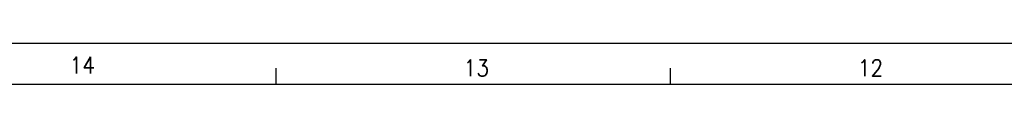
# Model space of a CAD drawing. Header units: millimetres. Extents: x -235 to 4016, y -109 to 485.
# Tile 11 of 44: x -55 to 65, y 480 to 485. Entities that reach past the tile are written whole.
import ezdxf

# ---------------------------------------------------------------- set-up
doc = ezdxf.new("R2010")
doc.units = ezdxf.units.MM
doc.layers.add('1', color=7, linetype='Continuous')
doc.styles.add('CONVERTER_11', font='txt.shx', dxfattribs={"width": 0.9})

# ---------------------------------------------------------------- blocks, each defined once
blk = doc.blocks.new('Marco_a1', base_point=(184.81, 187.78))
at = {"layer": '1', "color": 2, "linetype": 'Continuous'}
for p, q in [((604.81, 484.78), (-235.19, 484.78)), ((-23.42, 481.78), (-23.42, 479.78)), ((24.52, 481.78), (24.52, 479.78))]:
    blk.add_line(p, q, dxfattribs=at)
at = {"layer": '1', "color": 7, "linetype": 'Continuous'}
blk.add_line((599.81, 479.78), (-215.19, 479.78), dxfattribs=at)
at = {"layer": '1', "color": 2, "char_height": 2, "attachment_point": 4, "line_spacing_factor": 1.20048, "style": 'CONVERTER_11'}
for s, insert in [('14', (-48.52, 482.14)), ('13', (-0.6, 481.8)), ('12', (47.35, 481.8))]:
    blk.add_mtext(s, dxfattribs=dict(at, insert=insert))
blk = doc.blocks.new('Top', base_point=(184.81, 187.78))
blk.add_blockref('Marco_a1', (184.81, 187.78))
blk = doc.blocks.new('_dummy_frame__64', base_point=(-235.19, -174.57))
blk.add_blockref('Top', (184.81, 187.78))
blk = doc.blocks.new('_dummy_frame__65', base_point=(-346.5, -309.51))
at = {"layer": '1'}
blk.add_blockref('_dummy_frame__64', (-235.19, -174.57), dxfattribs=at)

msp = doc.modelspace()

# ---------------------------------------------------------------- block references
at = {"layer": '1'}
msp.add_blockref('_dummy_frame__65', (-346.5, -309.51), dxfattribs=at)

doc.saveas('drawing.dxf')
